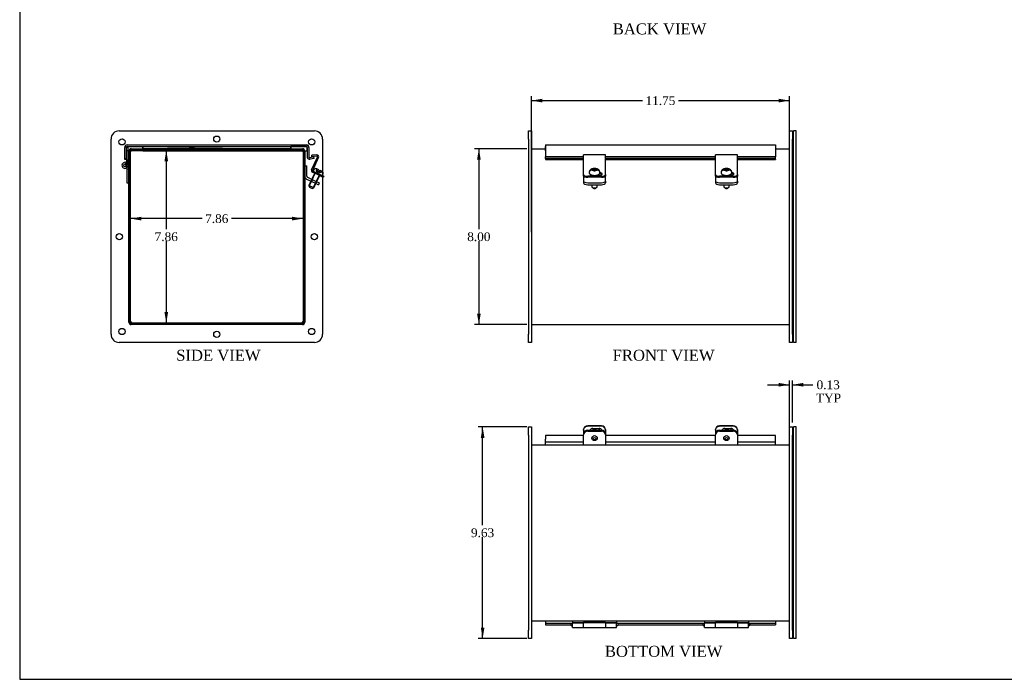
# Model space of a CAD drawing. Header units: inches. Extents: x 0.2 to 89.8, y -0.5 to 59.8.
# Tile 1 of 5: x 0.2 to 45, y 0.2 to 30.2. Entities that reach past the tile are written whole.
import ezdxf
from ezdxf.enums import TextEntityAlignment as Align
from ezdxf.lldxf.tags import DXFTag

# ---------------------------------------------------------------- set-up
doc = ezdxf.new("R2010")
doc.units = ezdxf.units.IN
doc.header["$MEASUREMENT"] = 0
for name, color, linetype in [('COM40176', 7, 'Continuous'), ('COM52631', 7, 'Continuous'), ('COM70666-3', 7, 'Continuous'), ('COM70693-13', 7, 'Continuous'), ('COM70694-13', 7, 'Continuous'), ('COM70695-3', 7, 'Continuous'), ('Default', 7, 'Continuous'), ('GSK10522', 7, 'Continuous'), ('GSK11095', 7, 'Continuous'), ('HNG86641-1', 7, 'Continuous'), ('HNG86641-2', 7, 'Continuous'), ('HNG86641-3', 7, 'Continuous'), ('QLB30081', 7, 'Continuous'), ('SCS19420', 7, 'Continuous')]:
    doc.layers.add(name, color=color, linetype=linetype)
doc.styles.add('SEACAD_Times_New_Roman', font='times.ttf')
tags = doc.linetypes.add('HIDDEN2', pattern=[0.1875, 0.125, -0.0625]).pattern_tags.tags
tags[6:7] = [DXFTag(74, 4), DXFTag(75, 0), DXFTag(340, '0'), DXFTag(46, 0.0), DXFTag(50, 0.0), DXFTag(44, 0.0), DXFTag(45, 0.0)]
tags[4:5] = [DXFTag(74, 4), DXFTag(75, 0), DXFTag(340, '0'), DXFTag(46, 0.0), DXFTag(50, 0.0), DXFTag(44, 0.0), DXFTag(45, 0.0)]
doc.dimstyles.new('HAMMOND_(STH_-_66x44)', dxfattribs={"dimtxt": 0.4, "dimasz": 0.5, "dimexe": 0.2, "dimexo": 0.2, "dimgap": 0.1, "dimtad": 0, "dimtih": 1, "dimtoh": 1, "dimzin": 0, "dimdsep": 46, "dimtxsty": 'SEACAD_Times_New_Roman', "dimblk1": '_SE_FILLED', "dimblk2": '_SE_FILLED', "dimsah": 1, "dimcen": 0.2, "dimadec": 0, "dimazin": 0, "dimtfac": 0.8, "dimtofl": 0, "dimtmove": 0, "dimatfit": 3, "dimfxl": 1, "dimtolj": 1, "dimtzin": 0, "dimarcsym": 0})

# ---------------------------------------------------------------- blocks, each defined once
blk = doc.blocks.new('SE')
at = {"layer": 'COM40176', "color": 7, "linetype": 'Continuous'}
for p, q in [((25.888, 23.889), (25.888, 24.012)), ((26.888, 24.012), (25.888, 24.012)), ((25.888, 23.309), (25.888, 23.889)), ((26.888, 23.889), (26.888, 24.012)), ((26.888, 23.309), (26.888, 23.889)), ((31.888, 23.889), (31.888, 24.012)), ((32.888, 24.012), (31.888, 24.012)), ((31.888, 23.309), (31.888, 23.889)), ((32.888, 23.889), (32.888, 24.012)), ((32.888, 23.309), (32.888, 23.889)), ((25.888, 23.271), (25.888, 23.309)), ((26.888, 23.271), (26.888, 23.309)), ((31.888, 23.271), (31.888, 23.309)), ((32.888, 23.271), (32.888, 23.309)), ((25.888, 23.122), (25.888, 23.271)), ((25.888, 23.071), (25.888, 23.122)), ((26.7, 23.043), (26.076, 23.043)), ((26.7, 22.991), (26.076, 22.991)), ((26.493, 23.089), (26.591, 23.089)), ((26.888, 23.122), (26.888, 23.271)), ((26.888, 23.122), (26.888, 23.071)), ((31.888, 23.122), (31.888, 23.271)), ((31.888, 23.071), (31.888, 23.122)), ((32.7, 23.043), (32.076, 23.043)), ((32.7, 22.991), (32.076, 22.991)), ((32.493, 23.089), (32.591, 23.089)), ((32.888, 23.122), (32.888, 23.271)), ((32.888, 23.122), (32.888, 23.071))]:
    blk.add_line(p, q, dxfattribs=at)
for centre, major_axis, start_param, end_param in [((26.076, 23.122), (-0.188, 0), 0, 1.570796), ((26.076, 23.071), (0.188, 0), 3.141593, 4.712389), ((26.31, 23.149), (0.141, 0), 3.302527, 4.422865), ((26.31, 23.097), (0.141, 0), -3.657596, -3.591638), ((26.591, 23.149), (-0.141, 0), 1.570796, 4.449588), ((26.591, 23.097), (-0.141, 0), 3.591638, 4.539235), ((26.7, 23.122), (-0.188, 0), 1.570796, 3.141593), ((26.7, 23.071), (0.188, 0), 4.712389, 6.283185), ((32.076, 23.122), (-0.188, 0), 0, 1.570796), ((32.076, 23.071), (0.188, 0), 3.141593, 4.712389), ((32.31, 23.149), (0.141, 0), 3.302527, 4.422865), ((32.31, 23.097), (0.141, 0), -3.657596, -3.591638), ((32.591, 23.149), (-0.141, 0), 1.570796, 4.449588), ((32.591, 23.097), (-0.141, 0), 3.591638, 4.539235), ((32.7, 23.122), (-0.188, 0), 1.570796, 3.141593), ((32.7, 23.071), (0.188, 0), 4.712389, 6.283185)]:
    blk.add_ellipse(centre, major_axis=major_axis, ratio=0.422618, start_param=start_param, end_param=end_param, dxfattribs=at)
at = {"layer": 'COM52631', "color": 7, "linetype": 'Continuous'}
for p, q in [((25.888, 23.038), (25.888, 23.071)), ((25.888, 23.038), (25.888, 22.995)), ((25.888, 22.995), (25.888, 22.822)), ((26.888, 23.071), (26.888, 23.038)), ((26.888, 22.995), (26.888, 23.038)), ((26.888, 22.822), (26.888, 22.995)), ((31.888, 23.038), (31.888, 23.071)), ((31.888, 23.038), (31.888, 22.995)), ((31.888, 22.995), (31.888, 22.822)), ((32.888, 23.071), (32.888, 23.038)), ((32.888, 22.995), (32.888, 23.038)), ((32.888, 22.822), (32.888, 22.995)), ((25.888, 22.822), (25.888, 22.736)), ((26.076, 22.743), (26.7, 22.743)), ((26.076, 22.657), (26.7, 22.657)), ((26.888, 22.822), (26.888, 22.736)), ((31.888, 22.822), (31.888, 22.736)), ((32.076, 22.743), (32.7, 22.743)), ((32.076, 22.657), (32.7, 22.657)), ((32.888, 22.822), (32.888, 22.736))]:
    blk.add_line(p, q, dxfattribs=at)
for centre, start_param, end_param in [((26.076, 22.822), 0, 1.570796), ((26.076, 22.736), 0, 1.570796), ((26.7, 22.822), 1.570796, 3.141593), ((26.7, 22.736), 1.570796, 3.141593), ((32.076, 22.822), 0, 1.570796), ((32.076, 22.736), 0, 1.570796), ((32.7, 22.822), 1.570796, 3.141593), ((32.7, 22.736), 1.570796, 3.141593)]:
    blk.add_ellipse(centre, major_axis=(-0.188, 0), ratio=0.422618, start_param=start_param, end_param=end_param, dxfattribs=at)
at = {"layer": 'COM70666-3', "color": 7, "linetype": 'Continuous'}
for p, q in [((23.388, 25.104), (23.513, 25.104)), ((23.388, 24.729), (23.388, 25.104)), ((23.513, 25.104), (23.513, 24.729)), ((35.263, 25.104), (35.388, 25.104)), ((35.263, 24.729), (35.263, 25.104)), ((35.388, 25.104), (35.388, 24.729)), ((23.388, 24.729), (23.388, 15.854)), ((23.513, 24.729), (23.513, 15.854)), ((35.263, 15.854), (35.263, 24.729)), ((35.388, 15.854), (35.388, 24.729)), ((23.388, 15.479), (23.388, 15.854)), ((23.513, 15.854), (23.513, 15.479)), ((35.263, 15.479), (35.263, 15.854)), ((35.388, 15.854), (35.388, 15.479)), ((23.513, 15.479), (23.388, 15.479)), ((35.388, 15.479), (35.263, 15.479))]:
    blk.add_line(p, q, dxfattribs=at)
at = {"layer": 'COM70693-13', "color": 7, "linetype": 'Continuous'}
for p, q in [((23.513, 24.291), (24.154, 24.291)), ((34.622, 24.291), (35.263, 24.291)), ((23.513, 16.291), (35.263, 16.291))]:
    blk.add_line(p, q, dxfattribs=at)
at = {"layer": 'COM70694-13', "color": 7, "linetype": 'Continuous'}
for p, q in [((24.154, 24.463), (24.154, 24.355)), ((24.154, 24.463), (34.622, 24.463)), ((24.154, 24.355), (24.154, 23.924)), ((34.622, 24.463), (34.622, 24.355)), ((34.622, 24.355), (34.622, 23.924)), ((24.154, 23.854), (24.154, 23.924)), ((25.888, 23.924), (24.154, 23.924)), ((24.154, 23.854), (24.154, 23.81)), ((25.888, 23.854), (24.154, 23.854)), ((24.154, 23.81), (24.154, 23.807)), ((24.154, 23.807), (25.888, 23.807)), ((31.888, 23.924), (26.888, 23.924)), ((31.888, 23.854), (26.888, 23.854)), ((26.888, 23.807), (31.888, 23.807)), ((34.622, 23.924), (32.888, 23.924)), ((34.622, 23.854), (32.888, 23.854)), ((32.888, 23.807), (34.622, 23.807)), ((34.622, 23.854), (34.622, 23.924)), ((34.622, 23.81), (34.622, 23.854)), ((34.622, 23.81), (34.622, 23.807))]:
    blk.add_line(p, q, dxfattribs=at)
at = {"layer": 'GSK10522', "color": 7, "linetype": 'Continuous'}
for p, q in [((35.438, 24.729), (35.438, 25.104)), ((35.563, 25.104), (35.438, 25.104)), ((35.563, 24.729), (35.563, 25.104)), ((35.438, 15.854), (35.438, 24.729)), ((35.563, 15.854), (35.563, 24.729)), ((35.438, 15.479), (35.438, 15.854)), ((35.563, 15.479), (35.563, 15.854)), ((35.563, 15.479), (35.438, 15.479))]:
    blk.add_line(p, q, dxfattribs=at)
at = {"layer": 'GSK11095', "color": 7, "linetype": 'Continuous'}
for p, q in [((24.154, 24.203), (24.154, 24.391)), ((24.154, 24.391), (24.154, 24.391)), ((24.154, 24.203), (24.154, 24.203)), ((34.622, 24.391), (34.622, 24.291)), ((34.622, 24.391), (34.622, 24.391))]:
    blk.add_line(p, q, dxfattribs=at)
at = {"layer": 'SCS19420', "color": 7, "linetype": 'Continuous'}
for p, q in [((26.272, 23.316), (26.328, 23.316)), ((26.328, 23.345), (26.273, 23.345)), ((26.328, 23.345), (26.353, 23.356)), ((26.328, 23.316), (26.328, 23.345)), ((26.353, 23.305), (26.328, 23.316)), ((26.353, 23.383), (26.353, 23.378)), ((26.353, 23.378), (26.353, 23.356)), ((26.353, 23.356), (26.353, 23.305)), ((26.423, 23.315), (26.353, 23.315)), ((26.353, 23.305), (26.353, 23.281)), ((26.411, 23.294), (26.361, 23.294)), ((26.361, 23.294), (26.361, 23.277)), ((26.411, 23.277), (26.411, 23.294)), ((26.423, 23.378), (26.423, 23.383)), ((26.423, 23.356), (26.423, 23.378)), ((26.423, 23.305), (26.423, 23.356)), ((26.423, 23.356), (26.448, 23.345)), ((26.448, 23.316), (26.423, 23.305)), ((26.423, 23.281), (26.423, 23.305)), ((26.502, 23.345), (26.448, 23.345)), ((26.448, 23.345), (26.448, 23.316)), ((26.448, 23.316), (26.503, 23.316)), ((32.272, 23.316), (32.328, 23.316)), ((32.328, 23.345), (32.273, 23.345)), ((32.328, 23.345), (32.353, 23.356)), ((32.328, 23.316), (32.328, 23.345)), ((32.353, 23.305), (32.328, 23.316)), ((32.353, 23.383), (32.353, 23.378)), ((32.353, 23.378), (32.353, 23.356)), ((32.353, 23.356), (32.353, 23.305)), ((32.423, 23.315), (32.353, 23.315)), ((32.353, 23.305), (32.353, 23.281)), ((32.411, 23.294), (32.361, 23.294)), ((32.361, 23.294), (32.361, 23.277)), ((32.411, 23.277), (32.411, 23.294)), ((32.423, 23.378), (32.423, 23.383)), ((32.423, 23.356), (32.423, 23.378)), ((32.423, 23.305), (32.423, 23.356)), ((32.423, 23.356), (32.448, 23.345)), ((32.448, 23.316), (32.423, 23.305)), ((32.423, 23.281), (32.423, 23.305)), ((32.502, 23.345), (32.448, 23.345)), ((32.448, 23.345), (32.448, 23.316)), ((32.448, 23.316), (32.503, 23.316)), ((26.148, 23.221), (26.148, 23.194)), ((26.263, 23.094), (26.263, 23.093)), ((26.353, 23.281), (26.353, 23.277)), ((26.423, 23.277), (26.423, 23.281)), ((26.513, 23.089), (26.513, 23.094)), ((26.628, 23.194), (26.628, 23.221)), ((32.148, 23.221), (32.148, 23.194)), ((32.263, 23.094), (32.263, 23.093)), ((32.353, 23.281), (32.353, 23.277)), ((32.423, 23.277), (32.423, 23.281)), ((32.513, 23.089), (32.513, 23.094)), ((32.628, 23.194), (32.628, 23.221)), ((26.263, 22.657), (26.263, 22.564)), ((26.277, 22.539), (26.33, 22.497)), ((26.445, 22.497), (26.498, 22.539)), ((26.513, 22.564), (26.513, 22.657)), ((32.263, 22.657), (32.263, 22.564)), ((32.277, 22.539), (32.33, 22.497)), ((32.445, 22.497), (32.498, 22.539)), ((32.513, 22.564), (32.513, 22.657))]:
    blk.add_line(p, q, dxfattribs=at)
for centre, radius, start, end in [((26.269, 23.191), 0.124, 88.5198, 148.2838), ((26.269, 23.221), 0.124, 88.2628, 148.3529), ((26.388, 21.488), 1.895, 88.9416, 91.0584), ((26.505, 23.22), 0.125, 31.9987, 91.3856), ((26.506, 23.192), 0.124, 31.5487, 91.6477), ((32.269, 23.191), 0.124, 88.5198, 148.2838), ((32.269, 23.221), 0.124, 88.2628, 148.3529), ((32.388, 21.488), 1.895, 88.9416, 91.0584), ((32.505, 23.22), 0.125, 31.9987, 91.3856), ((32.506, 23.192), 0.124, 31.5487, 91.6477), ((26.227, 23.249), 0.0735, 149.9293, 161.3205), ((26.388, 20.567), 2.71, 89.26, 90.74), ((26.548, 23.249), 0.0735, 18.6805, 30.0697), ((32.227, 23.249), 0.0735, 149.9293, 161.3205), ((32.388, 20.567), 2.71, 89.26, 90.74), ((32.548, 23.249), 0.0735, 18.6805, 30.0697)]:
    blk.add_arc(centre, radius, start, end, dxfattribs=at)
for centre, major_axis, start_param, end_param in [((26.388, 23.262), (0.231, 0), 3.027001, 3.243651), ((26.388, 23.262), (-0.231, 0), 3.039534, 3.256184), ((32.388, 23.262), (0.231, 0), 3.027001, 3.243651), ((32.388, 23.262), (-0.231, 0), 3.039534, 3.256184), ((26.388, 22.564), (-0.125, 0), 0, 3.141593), ((26.388, 22.509), (-0.065, 0), 0.485112, 2.65648), ((32.388, 22.564), (-0.125, 0), 0, 3.141593), ((32.388, 22.509), (-0.065, 0), 0.485112, 2.65648)]:
    blk.add_ellipse(centre, major_axis=major_axis, ratio=0.422618, start_param=start_param, end_param=end_param, dxfattribs=at)
for points, knots in [([(26.614, 23.282), (26.61, 23.29), (26.601, 23.305), (26.583, 23.326), (26.561, 23.345), (26.535, 23.361), (26.503, 23.374), (26.467, 23.384), (26.428, 23.39), (26.388, 23.392), (26.348, 23.39), (26.309, 23.384), (26.271, 23.374), (26.238, 23.36), (26.209, 23.342), (26.186, 23.321), (26.168, 23.296), (26.155, 23.27), (26.148, 23.243), (26.148, 23.228), (26.148, 23.221)], [0.0958088, 0.0958088, 0.0958088, 0.0958088, 0.1344576, 0.1781801, 0.2233189, 0.271753, 0.3253896, 0.3839445, 0.4424351, 0.4995576, 0.5564035, 0.6142762, 0.6748626, 0.7335657, 0.7862632, 0.8345932, 0.8808801, 0.9262522, 0.9712833, 1, 1, 1, 1]), ([(32.614, 23.282), (32.61, 23.29), (32.601, 23.305), (32.583, 23.326), (32.561, 23.345), (32.535, 23.361), (32.503, 23.374), (32.467, 23.384), (32.428, 23.39), (32.388, 23.392), (32.348, 23.39), (32.309, 23.384), (32.271, 23.374), (32.238, 23.36), (32.209, 23.342), (32.186, 23.321), (32.168, 23.296), (32.155, 23.27), (32.148, 23.243), (32.148, 23.228), (32.148, 23.221)], [0.0958088, 0.0958088, 0.0958088, 0.0958088, 0.1344576, 0.1781801, 0.2233189, 0.271753, 0.3253896, 0.3839445, 0.4424351, 0.4995576, 0.5564035, 0.6142762, 0.6748626, 0.7335657, 0.7862632, 0.8345932, 0.8808801, 0.9262522, 0.9712833, 1, 1, 1, 1]), ([(26.148, 23.194), (26.148, 23.189), (26.149, 23.178), (26.156, 23.16), (26.17, 23.142), (26.189, 23.125), (26.215, 23.111), (26.246, 23.098), (26.281, 23.089), (26.319, 23.082), (26.359, 23.078), (26.4, 23.078), (26.44, 23.08), (26.479, 23.085), (26.515, 23.094), (26.548, 23.105), (26.577, 23.119), (26.599, 23.136), (26.616, 23.154), (26.625, 23.173), (26.628, 23.188), (26.627, 23.194), (26.627, 23.195)], [0, 0, 0, 0, 0.0314968, 0.0780348, 0.1259073, 0.1778153, 0.2334197, 0.2900735, 0.346189, 0.4017558, 0.4569688, 0.5120133, 0.567049, 0.6221908, 0.6775999, 0.7334918, 0.7901479, 0.8478446, 0.8987181, 0.9454659, 0.9901497, 0.9938703, 0.9938703, 0.9938703, 0.9938703]), ([(26.163, 23.257), (26.162, 23.254), (26.161, 23.252), (26.159, 23.251), (26.158, 23.251), (26.157, 23.252)], [0, 0, 0, 0, 0.5, 0.5, 1, 1, 1, 1]), ([(26.618, 23.252), (26.617, 23.251), (26.616, 23.251), (26.614, 23.252), (26.613, 23.254), (26.612, 23.257)], [0, 0, 0, 0, 0.5, 0.5, 1, 1, 1, 1]), ([(26.628, 23.221), (26.627, 23.232), (26.626, 23.25), (26.62, 23.268), (26.616, 23.276)], [0, 0, 0, 0, 0.04548396, 0.08634416, 0.08634416, 0.08634416, 0.08634416]), ([(32.148, 23.194), (32.148, 23.189), (32.149, 23.178), (32.156, 23.16), (32.17, 23.142), (32.189, 23.125), (32.215, 23.111), (32.246, 23.098), (32.281, 23.089), (32.319, 23.082), (32.359, 23.078), (32.4, 23.078), (32.44, 23.08), (32.479, 23.085), (32.515, 23.094), (32.548, 23.105), (32.577, 23.119), (32.599, 23.136), (32.616, 23.154), (32.625, 23.173), (32.628, 23.188), (32.627, 23.194), (32.627, 23.195)], [0, 0, 0, 0, 0.0314968, 0.0780348, 0.1259073, 0.1778153, 0.2334197, 0.2900735, 0.346189, 0.4017558, 0.4569688, 0.5120133, 0.567049, 0.6221908, 0.6775999, 0.7334918, 0.7901479, 0.8478446, 0.8987181, 0.9454659, 0.9901497, 0.9938703, 0.9938703, 0.9938703, 0.9938703]), ([(32.163, 23.257), (32.162, 23.254), (32.161, 23.252), (32.159, 23.251), (32.158, 23.251), (32.157, 23.252)], [0, 0, 0, 0, 0.5, 0.5, 1, 1, 1, 1]), ([(32.618, 23.252), (32.617, 23.251), (32.616, 23.251), (32.614, 23.252), (32.613, 23.254), (32.612, 23.257)], [0, 0, 0, 0, 0.5, 0.5, 1, 1, 1, 1]), ([(32.628, 23.221), (32.627, 23.232), (32.626, 23.25), (32.62, 23.268), (32.616, 23.276)], [0, 0, 0, 0, 0.04548396, 0.08634416, 0.08634416, 0.08634416, 0.08634416])]:
    blk.add_open_spline(points, degree=3, knots=knots, dxfattribs=at)
blk = doc.blocks.new('SE1')
at = {"layer": 'COM40176', "color": 7, "linetype": 'Continuous'}
for p, q in [((26.7, 11.691), (26.076, 11.691)), ((26.7, 11.667), (26.076, 11.667)), ((32.7, 11.691), (32.076, 11.691)), ((32.7, 11.667), (32.076, 11.667)), ((25.888, 11.497), (25.888, 11.521)), ((25.888, 11.497), (25.888, 11.32)), ((26.31, 11.568), (26.591, 11.568)), ((26.888, 11.521), (26.888, 11.497)), ((26.888, 11.497), (26.888, 11.32)), ((31.888, 11.497), (31.888, 11.521)), ((31.888, 11.497), (31.888, 11.32)), ((32.31, 11.568), (32.591, 11.568)), ((32.888, 11.521), (32.888, 11.497)), ((32.888, 11.497), (32.888, 11.32))]:
    blk.add_line(p, q, dxfattribs=at)
for centre, major_axis, start_param, end_param in [((26.076, 11.521), (-0.188, 0), 4.712389, 6.283185), ((26.076, 11.497), (0.188, 0), 1.570796, 3.141593), ((26.7, 11.521), (-0.188, 0), 3.141593, 4.712389), ((26.7, 11.497), (0.188, 0), 0, 1.570796), ((32.076, 11.521), (-0.188, 0), 4.712389, 6.283185), ((32.076, 11.497), (0.188, 0), 1.570796, 3.141593), ((32.7, 11.521), (-0.188, 0), 3.141593, 4.712389), ((32.7, 11.497), (0.188, 0), 0, 1.570796), ((26.31, 11.441), (0.141, 0), 1.570796, 2.738543), ((26.591, 11.441), (-0.14, 0), 3.53534, 4.712389), ((32.31, 11.441), (0.14, 0), 1.570796, 2.738543), ((32.591, 11.441), (-0.141, 0), 3.53534, 4.712389)]:
    blk.add_ellipse(centre, major_axis=major_axis, ratio=0.906308, start_param=start_param, end_param=end_param, dxfattribs=at)
at = {"layer": 'COM52631', "color": 7, "linetype": 'Continuous'}
for p, q in [((25.888, 11.32), (25.888, 11.28)), ((25.888, 10.91), (25.888, 11.28)), ((26.076, 11.49), (26.7, 11.49)), ((26.076, 11.45), (26.7, 11.45)), ((26.888, 11.32), (26.888, 11.28)), ((26.888, 11.28), (26.888, 10.91)), ((31.888, 11.32), (31.888, 11.28)), ((31.888, 10.91), (31.888, 11.28)), ((32.076, 11.49), (32.7, 11.49)), ((32.076, 11.45), (32.7, 11.45)), ((32.888, 11.32), (32.888, 11.28)), ((32.888, 11.28), (32.888, 10.91)), ((25.888, 10.827), (25.888, 10.91)), ((26.888, 10.91), (26.888, 10.827)), ((31.888, 10.827), (31.888, 10.91)), ((32.888, 10.91), (32.888, 10.827))]:
    blk.add_line(p, q, dxfattribs=at)
for centre, start_param, end_param in [((26.076, 11.32), 4.712389, 6.283185), ((26.076, 11.28), 4.712389, 6.283185), ((26.7, 11.32), 3.141593, 4.712389), ((26.7, 11.28), 3.141593, 4.712389), ((32.076, 11.32), 4.712389, 6.283185), ((32.076, 11.28), 4.712389, 6.283185), ((32.7, 11.32), 3.141593, 4.712389), ((32.7, 11.28), 3.141593, 4.712389)]:
    blk.add_ellipse(centre, major_axis=(-0.188, 0), ratio=0.906308, start_param=start_param, end_param=end_param, dxfattribs=at)
at = {"layer": 'COM70666-3', "color": 7, "linetype": 'Continuous'}
for p, q in [((23.388, 11.265), (23.388, 11.64)), ((23.388, 11.64), (23.513, 11.64)), ((23.388, 11.265), (23.388, 2.39)), ((23.513, 11.64), (23.513, 11.265)), ((23.513, 11.265), (23.513, 2.39)), ((35.263, 11.64), (35.388, 11.64)), ((35.263, 11.265), (35.263, 11.64)), ((35.263, 2.39), (35.263, 11.265)), ((35.388, 11.64), (35.388, 11.265)), ((35.388, 2.39), (35.388, 11.265)), ((23.388, 2.015), (23.388, 2.39)), ((23.513, 2.39), (23.513, 2.015)), ((35.263, 2.015), (35.263, 2.39)), ((35.388, 2.39), (35.388, 2.015)), ((23.513, 2.015), (23.388, 2.015)), ((35.388, 2.015), (35.263, 2.015))]:
    blk.add_line(p, q, dxfattribs=at)
at = {"layer": 'COM70693-13', "color": 7, "linetype": 'Continuous'}
for p, q in [((23.513, 10.827), (35.263, 10.827)), ((23.513, 2.827), (35.263, 2.827))]:
    blk.add_line(p, q, dxfattribs=at)
at = {"layer": 'COM70694-13', "color": 7, "linetype": 'Continuous'}
for p, q in [((24.154, 11.251), (24.154, 11.078)), ((25.888, 11.251), (24.154, 11.251)), ((31.888, 11.251), (26.888, 11.251)), ((34.622, 11.251), (32.888, 11.251)), ((34.622, 11.078), (34.622, 11.251)), ((24.154, 10.944), (24.154, 11.078)), ((25.888, 10.944), (24.154, 10.944)), ((31.888, 10.944), (26.888, 10.944)), ((34.622, 10.944), (32.888, 10.944)), ((34.622, 10.944), (34.622, 11.078)), ((24.154, 2.713), (25.358, 2.713)), ((24.154, 2.713), (24.154, 2.641)), ((25.358, 2.713), (25.375, 2.713)), ((25.358, 2.713), (25.358, 2.71)), ((27.4, 2.713), (27.418, 2.713)), ((27.418, 2.713), (31.358, 2.713)), ((27.418, 2.71), (27.418, 2.713)), ((31.358, 2.713), (31.375, 2.713)), ((31.358, 2.713), (31.358, 2.71)), ((33.4, 2.713), (33.418, 2.713)), ((33.418, 2.713), (34.622, 2.713)), ((33.418, 2.71), (33.418, 2.713)), ((34.622, 2.713), (34.622, 2.641)), ((24.154, 2.641), (25.313, 2.641)), ((27.462, 2.641), (31.313, 2.641)), ((33.462, 2.641), (34.622, 2.641))]:
    blk.add_line(p, q, dxfattribs=at)
at = {"layer": 'GSK10522', "color": 7, "linetype": 'Continuous'}
for p, q in [((35.438, 11.265), (35.438, 11.64)), ((35.563, 11.64), (35.438, 11.64)), ((35.438, 2.39), (35.438, 11.265)), ((35.563, 11.265), (35.563, 11.64)), ((35.563, 2.39), (35.563, 11.265)), ((35.438, 2.015), (35.438, 2.39)), ((35.563, 2.015), (35.563, 2.39)), ((35.563, 2.015), (35.438, 2.015))]:
    blk.add_line(p, q, dxfattribs=at)
at = {"layer": 'GSK11095', "color": 7, "linetype": 'Continuous'}
for p, q in [((24.154, 10.827), (24.154, 10.944)), ((24.154, 10.944), (24.154, 10.944)), ((34.622, 10.827), (34.622, 10.944)), ((24.154, 2.827), (24.154, 2.713)), ((34.622, 2.827), (34.622, 2.713)), ((34.622, 2.713), (34.622, 2.713))]:
    blk.add_line(p, q, dxfattribs=at)
at = {"layer": 'HNG86641-1', "color": 7, "linetype": 'Continuous'}
for p, q in [((25.884, 2.713), (25.892, 2.713)), ((25.892, 2.513), (25.892, 2.743)), ((26.884, 2.743), (26.884, 2.513)), ((26.884, 2.713), (26.892, 2.713)), ((31.884, 2.713), (31.892, 2.713)), ((31.892, 2.513), (31.892, 2.743)), ((32.884, 2.743), (32.884, 2.513)), ((32.884, 2.713), (32.892, 2.713)), ((25.892, 2.513), (26.884, 2.513)), ((31.892, 2.513), (32.884, 2.513))]:
    blk.add_line(p, q, dxfattribs=at)
at = {"layer": 'HNG86641-2', "color": 7, "linetype": 'Continuous'}
for p, q in [((25.388, 2.827), (25.388, 2.752)), ((25.388, 2.752), (25.388, 2.733)), ((25.388, 2.752), (27.388, 2.752)), ((25.388, 2.513), (25.388, 2.733)), ((25.388, 2.733), (25.884, 2.733)), ((26.892, 2.743), (25.884, 2.743)), ((25.884, 2.743), (25.884, 2.733)), ((25.884, 2.513), (25.884, 2.733)), ((26.892, 2.733), (26.892, 2.743)), ((26.892, 2.733), (27.388, 2.733)), ((26.892, 2.733), (26.892, 2.513)), ((27.388, 2.827), (27.388, 2.752)), ((27.388, 2.752), (27.388, 2.733)), ((27.388, 2.513), (27.388, 2.733)), ((31.388, 2.827), (31.388, 2.752)), ((31.388, 2.752), (31.388, 2.733)), ((31.388, 2.752), (33.388, 2.752)), ((31.388, 2.513), (31.388, 2.733)), ((31.388, 2.733), (31.884, 2.733)), ((32.892, 2.743), (31.884, 2.743)), ((31.884, 2.743), (31.884, 2.733)), ((31.884, 2.513), (31.884, 2.733)), ((32.892, 2.733), (32.892, 2.743)), ((32.892, 2.733), (33.388, 2.733)), ((32.892, 2.733), (32.892, 2.513)), ((33.388, 2.827), (33.388, 2.752)), ((33.388, 2.752), (33.388, 2.733)), ((33.388, 2.513), (33.388, 2.733)), ((25.388, 2.513), (25.884, 2.513)), ((26.892, 2.513), (27.388, 2.513)), ((31.388, 2.513), (31.884, 2.513)), ((32.892, 2.513), (33.388, 2.513))]:
    blk.add_line(p, q, dxfattribs=at)
at = {"layer": 'HNG86641-3', "color": 7, "linetype": 'Continuous'}
for p, q in [((25.388, 2.713), (25.375, 2.713)), ((25.892, 2.713), (25.884, 2.713)), ((26.892, 2.713), (26.884, 2.713)), ((27.4, 2.713), (27.388, 2.713)), ((31.388, 2.713), (31.375, 2.713)), ((31.892, 2.713), (31.884, 2.713)), ((32.892, 2.713), (32.884, 2.713)), ((33.4, 2.713), (33.388, 2.713)), ((25.375, 2.588), (25.388, 2.588)), ((25.884, 2.588), (25.892, 2.588)), ((26.884, 2.588), (26.892, 2.588)), ((27.388, 2.588), (27.4, 2.588)), ((31.375, 2.588), (31.388, 2.588)), ((31.884, 2.588), (31.892, 2.588)), ((32.884, 2.588), (32.892, 2.588)), ((33.388, 2.588), (33.4, 2.588))]:
    blk.add_line(p, q, dxfattribs=at)
for centre, start, end in [((25.375, 2.65), 90, 180), ((27.4, 2.65), 270, 90), ((31.375, 2.65), 90, 180), ((33.4, 2.65), 270, 90), ((25.375, 2.65), 180, 270), ((31.375, 2.65), 180, 270)]:
    blk.add_arc(centre, 0.0625, start, end, dxfattribs=at)
at = {"layer": 'SCS19420', "color": 7, "linetype": 'Continuous'}
for centre, major_axis in [((26.388, 11.131), (0.125, 0)), ((32.388, 11.131), (0.125, 0)), ((26.388, 11.106), (0.065, 0)), ((32.388, 11.106), (0.065, 0))]:
    blk.add_ellipse(centre, major_axis=major_axis, ratio=0.906308, dxfattribs=at)
for centre, major_axis, start_param, end_param in [((26.388, 11.415), (-0.125, 0), 3.873413, 5.551365), ((26.388, 11.427), (0.24, 0), 0.295405, 0.703549), ((32.388, 11.415), (-0.125, 0), 3.873413, 5.551365), ((32.388, 11.427), (0.24, 0), 0.295405, 0.703549)]:
    blk.add_ellipse(centre, major_axis=major_axis, ratio=0.906308, start_param=start_param, end_param=end_param, dxfattribs=at)
for points, knots in [([(26.622, 11.491), (26.62, 11.497), (26.615, 11.516), (26.604, 11.541), (26.593, 11.559), (26.588, 11.566)], [0.0702164, 0.0702164, 0.0702164, 0.0702164, 0.0960753, 0.1499575, 0.1823639, 0.1823639, 0.1823639, 0.1823639]), ([(32.622, 11.491), (32.62, 11.497), (32.615, 11.516), (32.603, 11.542), (32.591, 11.561), (32.586, 11.568)], [0.0702164, 0.0702164, 0.0702164, 0.0702164, 0.0960753, 0.1499575, 0.1866086, 0.1866086, 0.1866086, 0.1866086])]:
    blk.add_open_spline(points, degree=3, knots=knots, dxfattribs=at)
blk = doc.blocks.new('SE3')
at = {"layer": 'COM40176', "color": 7, "linetype": 'HIDDEN2'}
for p, q in [((13.514, 23.333), (13.785, 23.914)), ((13.751, 24.011), (13.526, 23.992)), ((13.531, 23.935), (13.526, 23.992)), ((13.756, 23.955), (13.531, 23.935)), ((13.566, 23.309), (13.836, 23.889)), ((13.874, 23.071), (13.556, 23.219)), ((13.898, 23.122), (13.58, 23.271)), ((13.69, 23.156), (13.715, 23.208)), ((14.017, 23.004), (13.874, 23.071)), ((13.898, 23.122), (14.017, 23.067)), ((13.945, 23.038), (13.969, 23.089))]:
    blk.add_line(p, q, dxfattribs=at)
at = {"layer": 'COM40176', "color": 7, "linetype": 'Continuous'}
for p, q in [((14.017, 23.067), (14.068, 23.043)), ((14.044, 22.991), (14.017, 23.004)), ((14.068, 23.043), (14.044, 22.991))]:
    blk.add_line(p, q, dxfattribs=at)
at = {"layer": 'COM40176', "color": 7, "linetype": 'HIDDEN2'}
for centre, radius, start, end in [((13.759, 23.926), 0.086, 335, 95), ((13.759, 23.926), 0.029, 335, 95), ((13.592, 23.297), 0.086, 155, 245), ((13.592, 23.297), 0.029, 155, 245)]:
    blk.add_arc(centre, radius, start, end, dxfattribs=at)
at = {"layer": 'COM52631', "color": 7, "linetype": 'HIDDEN2'}
for p, q in [((13.204, 23.51), (13.299, 23.51)), ((13.299, 23.038), (13.299, 23.51)), ((13.287, 22.909), (13.657, 22.736)), ((13.327, 22.995), (13.697, 22.822)), ((13.545, 22.893), (13.505, 22.807)), ((13.657, 22.736), (13.828, 22.657)), ((13.697, 22.822), (13.868, 22.743)), ((13.698, 22.717), (13.738, 22.803)), ((13.868, 22.743), (13.828, 22.657))]:
    blk.add_line(p, q, dxfattribs=at)
for radius in [0.143, 0.048]:
    blk.add_arc((13.347, 23.038), radius, 180, 245, dxfattribs=at)
at = {"layer": 'COM70666-3', "color": 7, "linetype": 'Continuous'}
for p, q in [((4.767, 25.104), (13.642, 25.104)), ((4.392, 15.854), (4.392, 24.729)), ((14.017, 24.729), (14.017, 15.854)), ((5.236, 16.385), (5.236, 24.197)), ((5.298, 24.26), (13.11, 24.26)), ((13.173, 24.197), (13.173, 16.385)), ((13.11, 16.323), (5.298, 16.323)), ((13.642, 15.479), (4.767, 15.479))]:
    blk.add_line(p, q, dxfattribs=at)
for centre in [(4.892, 24.604), (9.204, 24.729), (13.517, 24.604), (4.767, 20.291), (13.642, 20.291), (4.892, 15.979), (9.204, 15.854), (13.517, 15.979)]:
    blk.add_circle(centre, 0.141, dxfattribs=at)
for centre, radius, start, end in [((4.767, 24.729), 0.375, 90, 180), ((13.642, 24.729), 0.375, 0, 90), ((5.298, 24.197), 0.0625, 90, 180), ((13.11, 24.197), 0.0625, 0, 90), ((5.298, 16.385), 0.0625, 180, 270), ((13.11, 16.385), 0.0625, 270, 0), ((4.767, 15.854), 0.375, 180, 270), ((13.642, 15.854), 0.375, 270, 0)]:
    blk.add_arc(centre, radius, start, end, dxfattribs=at)
at = {"layer": 'COM70693-13', "color": 7, "linetype": 'HIDDEN2'}
for p, q in [((5.312, 24.291), (5.829, 24.291)), ((5.829, 24.26), (5.829, 24.291)), ((12.579, 24.291), (13.096, 24.291)), ((12.579, 24.26), (12.579, 24.291)), ((5.204, 16.399), (5.204, 24.183)), ((13.204, 24.183), (13.204, 16.399)), ((13.096, 16.291), (5.312, 16.291))]:
    blk.add_line(p, q, dxfattribs=at)
at = {"layer": 'COM70693-13', "color": 7, "linetype": 'Continuous'}
for p, q in [((5.312, 24.219), (5.829, 24.219)), ((5.829, 24.219), (5.829, 24.26)), ((12.579, 24.219), (12.579, 24.26)), ((12.579, 24.219), (13.096, 24.219)), ((5.276, 16.399), (5.276, 24.183)), ((13.132, 24.183), (13.132, 16.399)), ((13.096, 16.363), (5.312, 16.363))]:
    blk.add_line(p, q, dxfattribs=at)
at = {"layer": 'COM70693-13', "color": 7, "linetype": 'HIDDEN2'}
for centre, start, end in [((5.312, 24.183), 90, 180), ((13.096, 24.183), 0, 90), ((5.312, 16.399), 180, 270), ((13.096, 16.399), 270, 0)]:
    blk.add_arc(centre, 0.108, start, end, dxfattribs=at)
at = {"layer": 'COM70693-13', "color": 7, "linetype": 'Continuous'}
for centre, start, end in [((5.312, 24.183), 90, 180), ((13.096, 24.183), 0, 90), ((5.312, 16.399), 180, 270), ((13.096, 16.399), 270, 0)]:
    blk.add_arc(centre, 0.036, start, end, dxfattribs=at)
at = {"layer": 'COM70694-13', "color": 7, "linetype": 'HIDDEN2'}
for p, q in [((5.018, 23.807), (5.018, 24.355)), ((5.09, 23.807), (5.09, 24.355)), ((5.126, 24.463), (13.285, 24.463)), ((5.126, 24.391), (13.285, 24.391)), ((13.321, 24.355), (13.321, 23.915)), ((13.393, 24.355), (13.393, 23.915)), ((5.09, 23.837), (5.018, 23.837)), ((5.09, 23.807), (5.018, 23.807)), ((13.611, 23.924), (13.438, 23.88)), ((13.629, 23.854), (13.455, 23.81)), ((13.629, 23.854), (13.611, 23.924))]:
    blk.add_line(p, q, dxfattribs=at)
for centre, radius, start, end in [((5.126, 24.355), 0.108, 90, 180), ((5.126, 24.355), 0.036, 90, 180), ((13.285, 24.355), 0.108, 0, 90), ((13.285, 24.355), 0.036, 0, 90), ((13.429, 23.915), 0.108, 180, 284), ((13.429, 23.915), 0.036, 180, 284)]:
    blk.add_arc(centre, radius, start, end, dxfattribs=at)
at = {"layer": 'COM70695-3', "color": 7, "linetype": 'HIDDEN2'}
for p, q in [((12.548, 24.291), (5.86, 24.291)), ((5.86, 24.291), (5.86, 24.26)), ((12.548, 24.291), (12.548, 24.26))]:
    blk.add_line(p, q, dxfattribs=at)
at = {"layer": 'COM70695-3', "color": 7, "linetype": 'Continuous'}
for p, q in [((5.86, 24.26), (5.86, 24.219)), ((12.548, 24.219), (5.86, 24.219)), ((12.548, 24.26), (12.548, 24.219))]:
    blk.add_line(p, q, dxfattribs=at)
at = {"layer": 'GSK10522', "color": 7, "linetype": 'HIDDEN2'}
for p, q in [((12.924, 24.261), (5.485, 24.261)), ((5.235, 24.011), (5.235, 16.572)), ((13.174, 16.572), (13.174, 24.011)), ((5.485, 16.322), (12.924, 16.322))]:
    blk.add_line(p, q, dxfattribs=at)
at = {"layer": 'GSK10522', "color": 7, "linetype": 'Continuous'}
for centre, start, end in [((5.485, 24.011), 129.6461, 146.5119), ((12.924, 24.011), 33.4882, 50.3539), ((5.485, 16.572), 213.4881, 236.7201), ((12.924, 16.572), 303.2799, 326.5118)]:
    blk.add_arc(centre, 0.25, start, end, dxfattribs=at)
at = {"layer": 'GSK10522', "color": 7, "linetype": 'HIDDEN2'}
for centre, start, end in [((5.485, 24.011), 90, 129.6461), ((12.924, 24.011), 50.3539, 90), ((5.485, 24.011), 146.5119, 180), ((12.924, 24.011), 0, 33.4882), ((5.485, 16.572), 180, 213.4881), ((5.485, 16.572), 236.7201, 270), ((12.924, 16.572), 270, 303.2799), ((12.924, 16.572), 326.5118, 360)]:
    blk.add_arc(centre, 0.25, start, end, dxfattribs=at)
at = {"layer": 'GSK11095', "color": 7, "linetype": 'HIDDEN2'}
for p, q in [((5.09, 24.203), (5.09, 24.391)), ((5.09, 24.391), (5.84, 24.391)), ((5.283, 24.203), (5.09, 24.203)), ((5.84, 24.391), (5.84, 24.26)), ((5.84, 24.391), (6.965, 24.391)), ((5.84, 24.26), (5.84, 24.391)), ((5.84, 24.391), (5.84, 24.391)), ((5.84, 24.391), (12.571, 24.391)), ((5.84, 24.203), (12.571, 24.203)), ((7.34, 24.391), (9.09, 24.391)), ((9.465, 24.391), (12.571, 24.391)), ((13.321, 24.391), (12.571, 24.391)), ((12.571, 24.391), (12.571, 24.26)), ((12.571, 24.391), (12.571, 24.391)), ((12.571, 24.203), (12.571, 24.391)), ((12.571, 24.391), (12.571, 24.391)), ((12.571, 24.203), (12.571, 24.391)), ((12.571, 24.203), (12.571, 24.203)), ((13.126, 24.203), (13.321, 24.203)), ((13.321, 24.203), (13.321, 24.391))]:
    blk.add_line(p, q, dxfattribs=at)
at = {"layer": 'GSK11095', "color": 7, "linetype": 'Continuous'}
for p, q in [((5.84, 24.203), (5.283, 24.203)), ((5.84, 24.26), (5.84, 24.203)), ((5.84, 24.203), (5.84, 24.26)), ((5.84, 24.203), (5.84, 24.203)), ((5.84, 24.203), (12.571, 24.203)), ((12.571, 24.26), (12.571, 24.203)), ((12.571, 24.203), (13.126, 24.203)), ((12.571, 24.203), (12.571, 24.203))]:
    blk.add_line(p, q, dxfattribs=at)
at = {"layer": 'HNG86641-1', "color": 7, "linetype": 'HIDDEN2'}
for p, q in [((5.165, 24.35), (5.09, 24.35)), ((5.165, 23.697), (5.165, 24.35)), ((5.09, 23.807), (5.09, 23.697)), ((5.053, 23.594), (5.084, 23.662)), ((5.165, 23.697), (5.09, 23.697)), ((5.09, 23.697), (5.09, 23.537)), ((5.165, 23.537), (5.165, 23.697))]:
    blk.add_line(p, q, dxfattribs=at)
blk.add_arc((5.027, 23.537), 0.138, 307.1017, 0, dxfattribs=at)
at = {"layer": 'HNG86641-2', "color": 7, "linetype": 'HIDDEN2'}
for p, q in [((5.064, 23.487), (5.11, 23.427)), ((5.129, 23.331), (5.089, 23.548)), ((5.121, 23.377), (5.197, 23.377)), ((5.129, 22.724), (5.129, 23.331)), ((5.163, 23.562), (5.204, 23.337)), ((5.204, 22.724), (5.129, 22.724))]:
    blk.add_line(p, q, dxfattribs=at)
blk.add_arc((5.027, 23.537), 0.137, 10.5452, 307.1017, dxfattribs=at)
at = {"layer": 'HNG86641-3', "color": 7, "linetype": 'HIDDEN2'}
blk.add_circle((5.027, 23.537), 0.0625, dxfattribs=at)
at = {"layer": 'QLB30081', "color": 7, "linetype": 'HIDDEN2'}
for p, q in [((6.965, 24.361), (6.965, 24.391)), ((7.34, 24.361), (6.965, 24.361)), ((9.09, 24.361), (7.34, 24.361)), ((7.946, 24.362), (7.946, 24.35)), ((7.949, 24.362), (7.949, 24.35)), ((8.005, 24.351), (7.949, 24.351)), ((7.95, 24.362), (7.95, 24.361)), ((7.95, 24.351), (7.95, 24.361)), ((7.95, 24.351), (7.95, 24.35)), ((7.972, 24.362), (7.972, 24.35)), ((7.977, 24.351), (7.977, 24.361)), ((7.995, 24.351), (7.995, 24.361)), ((8.005, 24.351), (8.005, 24.361)), ((8.008, 24.351), (8.008, 24.361)), ((8.013, 24.351), (8.026, 24.351)), ((8.015, 24.351), (8.015, 24.361)), ((8.018, 24.351), (8.018, 24.361)), ((8.03, 24.362), (8.03, 24.35)), ((8.182, 24.351), (8.03, 24.351)), ((8.045, 24.351), (8.045, 24.361)), ((8.054, 24.362), (8.054, 24.35)), ((8.056, 24.351), (8.056, 24.361)), ((8.06, 24.351), (8.06, 24.361)), ((8.072, 24.351), (8.072, 24.361)), ((8.097, 24.351), (8.097, 24.361)), ((8.115, 24.351), (8.115, 24.361)), ((8.123, 24.351), (8.123, 24.361)), ((8.136, 24.351), (8.136, 24.361)), ((8.137, 24.351), (8.137, 24.361)), ((8.15, 24.351), (8.15, 24.361)), ((8.15, 24.351), (8.15, 24.361)), ((8.153, 24.351), (8.153, 24.361)), ((8.156, 24.35), (8.156, 24.362)), ((8.159, 24.35), (8.159, 24.362)), ((8.168, 24.351), (8.168, 24.361)), ((8.171, 24.351), (8.168, 24.351)), ((8.175, 24.351), (8.175, 24.361)), ((8.178, 24.351), (8.178, 24.361)), ((8.178, 24.351), (8.196, 24.351)), ((8.182, 24.35), (8.182, 24.362)), ((8.196, 24.351), (8.196, 24.361)), ((9.465, 24.361), (9.09, 24.361)), ((9.465, 24.361), (9.465, 24.391))]:
    blk.add_line(p, q, dxfattribs=at)
at = {"layer": 'SCS19420', "color": 7, "linetype": 'HIDDEN2'}
for p, q in [((13.6, 23.322), (13.587, 23.295)), ((13.722, 23.315), (13.753, 23.383)), ((13.722, 23.315), (13.782, 23.287)), ((13.747, 23.253), (13.766, 23.294)), ((13.753, 23.383), (13.764, 23.378)), ((13.764, 23.378), (13.835, 23.345)), ((13.812, 23.356), (13.785, 23.297)), ((13.835, 23.345), (13.807, 23.286)), ((13.871, 23.257), (13.898, 23.316)), ((13.893, 23.246), (13.921, 23.305)), ((13.898, 23.316), (13.972, 23.281)), ((13.679, 23.225), (13.395, 22.617)), ((13.406, 22.588), (13.699, 23.216)), ((13.593, 22.5), (13.885, 23.128)), ((13.622, 22.511), (13.905, 23.119)), ((13.679, 23.225), (13.699, 23.216)), ((13.793, 23.232), (13.747, 23.253)), ((13.793, 23.232), (13.812, 23.273)), ((13.838, 23.211), (13.793, 23.232)), ((13.812, 23.273), (13.857, 23.252)), ((13.838, 23.211), (13.857, 23.252)), ((13.883, 23.19), (13.838, 23.211)), ((13.857, 23.252), (13.888, 23.238)), ((13.883, 23.19), (13.902, 23.231)), ((13.905, 23.119), (13.885, 23.128)), ((13.888, 23.238), (13.948, 23.21)), ((13.948, 23.21), (13.98, 23.277)), ((13.972, 23.281), (13.98, 23.277)), ((13.622, 22.511), (13.395, 22.617)), ((13.395, 22.617), (13.424, 22.537)), ((13.424, 22.537), (13.542, 22.482)), ((13.542, 22.482), (13.622, 22.511))]:
    blk.add_line(p, q, dxfattribs=at)
at = {"layer": 'SCS19420', "color": 7, "linetype": 'Continuous'}
blk.add_line((14.022, 23.092), (14.035, 23.12), dxfattribs=at)
at = {"layer": 'SCS19420', "color": 7, "linetype": 'HIDDEN2'}
for centre, radius, start, end in [((13.61, 23.285), 0.025, 155, 245), ((13.708, 23.272), 0.12, 68.0545, 155), ((13.816, 23.282), 0.035, 155, 171.6015), ((21.235, 39.24), 17.609, 244.9578, 245.0656), ((13.816, 23.282), 0.01, 155, 245), ((13.862, 23.261), 0.01, 245, 335), ((13.862, 23.261), 0.035, 318.3985, 335), ((13.926, 23.17), 0.12, 40.7035, 65), ((13.999, 23.103), 0.025, 245, 314.5899)]:
    blk.add_arc(centre, radius, start, end, dxfattribs=at)
at = {"layer": 'SCS19420', "color": 7, "linetype": 'Continuous'}
for centre, radius, start, end in [((13.926, 23.17), 0.12, 335, 40.7035), ((13.999, 23.103), 0.025, 314.5899, 335)]:
    blk.add_arc(centre, radius, start, end, dxfattribs=at)
blk = doc.blocks.new('DMBLK239')
at = {"layer": 'Default', "linetype": 'Continuous', "transparency": 16777216}
for points in [[(5.776, 21.197), (5.276, 21.114), (5.776, 21.03)], [(12.632, 21.197), (12.632, 21.03), (13.132, 21.114)]]:
    blk.add_hatch(color=7, dxfattribs=at).paths.add_polyline_path(points)
at = {"layer": 'Default', "color": 7, "linetype": 'Continuous', "transparency": 16777216}
for p, q in [((8.534, 21.114), (5.276, 21.114)), ((13.132, 21.114), (9.875, 21.114))]:
    blk.add_line(p, q, dxfattribs=at)
at = {"layer": 'Default', "color": 7, "linetype": 'Continuous', "transparency": 16777216, "style": 'SEACAD_Times_New_Roman'}
blk.add_text('7.86', height=0.4, dxfattribs=at).set_placement((8.674, 21.314), align=Align.TOP_LEFT)
blk = doc.blocks.new('_SE_FILLED')
at = {"color": 0}
blk.add_line((0, 0), (-1, 0), dxfattribs=at)
blk.add_solid([(0, 0), (-1, -0.1665), (-1, 0.1665), (0, 0)], dxfattribs=at)
blk = doc.blocks.new('DMBLK242')
at = {"layer": 'Default', "linetype": 'Continuous', "transparency": 16777216}
for points in [[(24.013, 26.564), (23.513, 26.48), (24.013, 26.397)], [(34.763, 26.564), (34.763, 26.397), (35.263, 26.48)]]:
    blk.add_hatch(color=7, dxfattribs=at).paths.add_polyline_path(points)
at = {"layer": 'Default', "color": 7, "linetype": 'Continuous', "transparency": 16777216}
for p, q in [((23.513, 20.491), (23.513, 26.68)), ((23.513, 26.48), (28.565, 26.48)), ((30.21, 26.48), (35.263, 26.48)), ((35.263, 20.491), (35.263, 26.68))]:
    blk.add_line(p, q, dxfattribs=at)
at = {"layer": 'Default', "color": 7, "linetype": 'Continuous', "transparency": 16777216, "style": 'SEACAD_Times_New_Roman'}
blk.add_text('11.75', height=0.4, dxfattribs=at).set_placement((28.705, 26.68), align=Align.TOP_LEFT)
blk = doc.blocks.new('DMBLK243')
at = {"layer": 'Default', "linetype": 'Continuous', "transparency": 16777216}
for points in [[(21.043, 23.791), (21.21, 23.791), (21.126, 24.291)], [(21.043, 16.791), (21.126, 16.291), (21.21, 16.791)]]:
    blk.add_hatch(color=7, dxfattribs=at).paths.add_polyline_path(points)
at = {"layer": 'Default', "color": 7, "linetype": 'Continuous', "transparency": 16777216}
for p, q in [((23.313, 24.291), (20.926, 24.291)), ((21.126, 24.291), (21.126, 20.631)), ((21.126, 20.091), (21.126, 16.291)), ((23.313, 16.291), (20.926, 16.291))]:
    blk.add_line(p, q, dxfattribs=at)
at = {"layer": 'Default', "color": 7, "linetype": 'Continuous', "transparency": 16777216, "style": 'SEACAD_Times_New_Roman'}
blk.add_text('8.00', height=0.4, dxfattribs=at).set_placement((20.596, 20.491), align=Align.TOP_LEFT)
blk = doc.blocks.new('DMBLK244')
at = {"layer": 'Default', "linetype": 'Continuous', "transparency": 16777216}
for points in [[(6.822, 23.719), (6.989, 23.719), (6.906, 24.219)], [(6.822, 16.863), (6.906, 16.363), (6.989, 16.863)]]:
    blk.add_hatch(color=7, dxfattribs=at).paths.add_polyline_path(points)
at = {"layer": 'Default', "color": 7, "linetype": 'Continuous', "transparency": 16777216}
for p, q in [((6.906, 24.219), (6.906, 20.631)), ((6.906, 20.091), (6.906, 16.363))]:
    blk.add_line(p, q, dxfattribs=at)
at = {"layer": 'Default', "color": 7, "linetype": 'Continuous', "transparency": 16777216, "style": 'SEACAD_Times_New_Roman'}
blk.add_text('7.86', height=0.4, dxfattribs=at).set_placement((6.375, 20.491), align=Align.TOP_LEFT)
blk = doc.blocks.new('DMBLK245')
at = {"layer": 'Default', "linetype": 'Continuous', "transparency": 16777216}
for points in [[(21.214, 11.14), (21.381, 11.14), (21.297, 11.64)], [(21.214, 2.515), (21.297, 2.015), (21.381, 2.515)]]:
    blk.add_hatch(color=7, dxfattribs=at).paths.add_polyline_path(points)
at = {"layer": 'Default', "color": 7, "linetype": 'Continuous', "transparency": 16777216}
for p, q in [((23.313, 11.64), (21.097, 11.64)), ((21.297, 7.167), (21.297, 11.64)), ((21.297, 2.015), (21.297, 6.627)), ((23.313, 2.015), (21.097, 2.015))]:
    blk.add_line(p, q, dxfattribs=at)
at = {"layer": 'Default', "color": 7, "linetype": 'Continuous', "transparency": 16777216, "style": 'SEACAD_Times_New_Roman'}
blk.add_text('9.63', height=0.4, dxfattribs=at).set_placement((20.766, 7.027), align=Align.TOP_LEFT)
blk = doc.blocks.new('DMBLK256')
at = {"layer": 'Default', "linetype": 'Continuous', "transparency": 16777216}
for points in [[(34.763, 13.639), (34.763, 13.472), (35.263, 13.556)], [(35.888, 13.639), (35.388, 13.556), (35.888, 13.472)]]:
    blk.add_hatch(color=7, dxfattribs=at).paths.add_polyline_path(points)
at = {"layer": 'Default', "color": 7, "linetype": 'Continuous', "transparency": 16777216}
for p, q in [((34.263, 13.556), (35.263, 13.556)), ((35.263, 11.652), (35.263, 13.756)), ((35.388, 11.84), (35.388, 13.756)), ((35.388, 13.556), (36.12, 13.556)), ((36.12, 13.556), (36.32, 13.556))]:
    blk.add_line(p, q, dxfattribs=at)
at = {"layer": 'Default', "color": 7, "linetype": 'Continuous', "transparency": 16777216, "style": 'SEACAD_Times_New_Roman'}
for s, p in [('0.13', (36.488, 13.756)), ('TYP', (36.46, 13.156))]:
    blk.add_text(s, height=0.4, dxfattribs=at).set_placement(p, align=Align.TOP_LEFT)
blk = doc.blocks.new('BORDER')
at = {"layer": 'Default', "color": 7, "linetype": 'Continuous'}
for p, q in [((-41.86, 27.86), (-41.86, 0)), ((-41.86, 0), (0, 0))]:
    blk.add_line(p, q, dxfattribs=at)

msp = doc.modelspace()

# ---------------------------------------------------------------- block references
at = {"layer": 'Default', "color": 7, "xscale": 2.14, "yscale": 2.14, "zscale": 2.14}
msp.add_blockref('BORDER', (89.818, 0.161), dxfattribs=at)
at = {"layer": 'Default'}
for name in ['SE3', 'SE', 'SE1']:
    msp.add_blockref(name, (0, 0), dxfattribs=at)

# ---------------------------------------------------------------- texts
at = {"layer": 'Default', "color": 7, "linetype": 'Continuous', "style": 'SEACAD_Times_New_Roman'}
for s, p in [('BACK VIEW', (27.215, 29.991)), ('SIDE VIEW', (7.358, 15.149)), ('FRONT VIEW', (27.212, 15.149)), ('BOTTOM VIEW', (26.857, 1.685))]:
    msp.add_text(s, height=0.5, dxfattribs=at).set_placement(p, align=Align.TOP_LEFT)

# ---------------------------------------------------------------- dimensions: what is measured, and where the dimension line sits
at = {"layer": 'Default', "color": 7, "linetype": 'Continuous'}
for base, p1, p2, angle, picture, middle, dimtype in [((23.513, 26.48), (23.513, 20.291), (35.263, 20.291), 0, 'DMBLK242', (29.388, 26.48), 161), ((6.906, 16.363), (12.548, 24.219), (5.312, 16.363), 90, 'DMBLK244', (6.906, 20.291), 160), ((21.126, 24.291), (23.513, 24.291), (23.513, 16.291), 270, 'DMBLK243', (21.126, 20.291), 161), ((21.297217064, 2.014538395), (23.512532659, 2.014538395), (23.512532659, 11.639538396), 90, 'DMBLK245', (21.297217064, 6.827038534), 161)]:
    dim = msp.add_linear_dim(base=base, p1=p1, p2=p2, angle=angle, text='\\A1;<>', dimstyle='HAMMOND_(STH_-_66x44)', dxfattribs=at)
    dim.commit()
    dim.dimension.update_dxf_attribs({"geometry": picture, "text_midpoint": middle, "dimtype": dimtype})
dim = msp.add_linear_dim(base=(5.276, 21.114), p1=(13.132, 20.291), p2=(5.276, 20.291), text='\\A1;<>', dimstyle='HAMMOND_(STH_-_66x44)', dxfattribs=at)
dim.commit()
dim.dimension.update_dxf_attribs({"geometry": 'DMBLK239', "text_midpoint": (9.204, 21.114), "dimtype": 160})
dim = msp.add_linear_dim(base=(35.387532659, 13.555643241), p1=(35.262532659, 11.452038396), p2=(35.387532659, 11.639538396), text='\\A1;<>\\PTYP', dimstyle='HAMMOND_(STH_-_66x44)', override={"dimtmove": 1}, dxfattribs=at)
dim.commit()
dim.dimension.update_dxf_attribs({"geometry": 'DMBLK256', "text_midpoint": (36.319918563, 13.555643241), "dimtype": 160})

doc.saveas('drawing.dxf')
